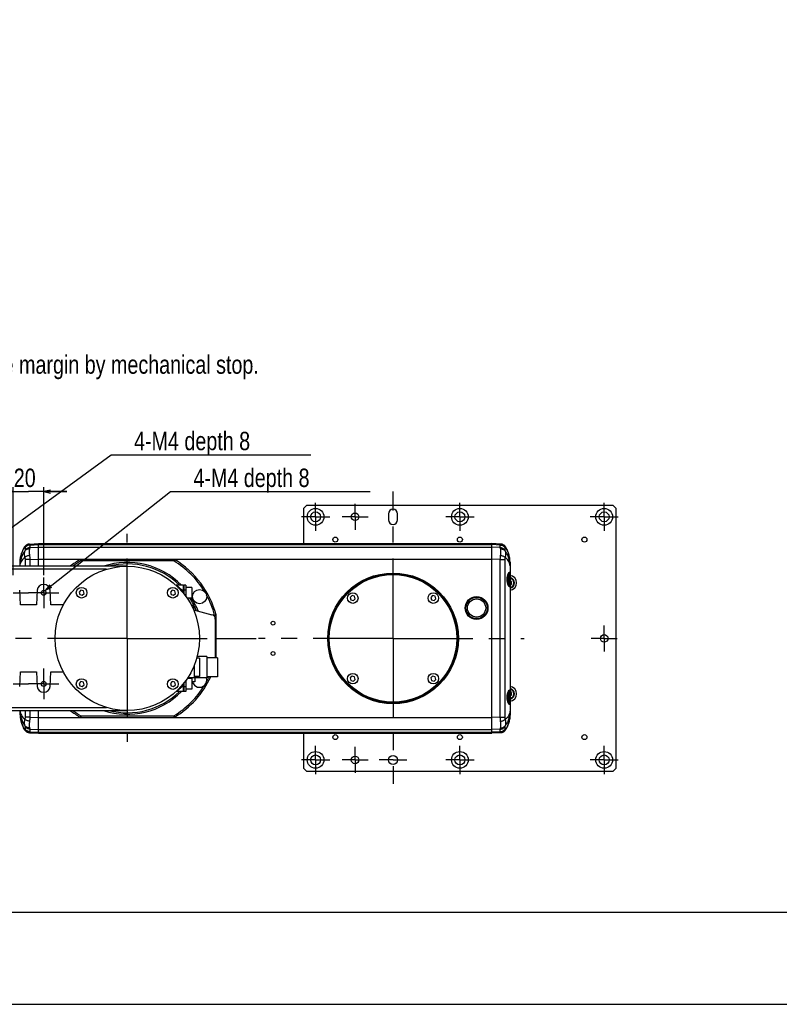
# Model space of a CAD drawing. Extents: x 0 to 2548, y 0 to 1800.
# Tile 8 of 29: x 834 to 1334, y 0 to 648. Entities that reach past the tile are written whole.
import ezdxf

# ---------------------------------------------------------------- set-up
doc = ezdxf.new("R2010")
doc.units = 0
doc.header["$LTSCALE"] = 140.166667
doc.linetypes.add('CENTER', pattern=[0.6, 0.375, -0.075, 0.075, -0.075])
for name, color, linetype in [('91_NOTE', 7, 'Continuous'), ('95_ALL_DIM', 7, 'Continuous'), ('DEFAULT_1', 7, 'CENTER')]:
    doc.layers.add(name, color=color, linetype=linetype)
doc.styles.get("Standard").update_dxf_attribs({"font": 'txt', "width": 0.8})
doc.dimstyles.new('DIMSTYLE_1', dxfattribs={"dimtxt": 12.121212, "dimasz": 4.545455, "dimexe": 0.18, "dimexo": 0.0625, "dimgap": 0.09, "dimtad": 1, "dimdec": 3, "dimdsep": 46, "dimtxsty": 'Standard', "dimblk": 'OPEN', "dimblk1": 'OPEN', "dimblk2": 'OPEN', "dimcen": 0.09, "dimadec": 0, "dimazin": 0, "dimtp": 0.2, "dimtm": 0.2, "dimtfac": 1, "dimtdec": 3, "dimtofl": 0, "dimtmove": 0, "dimatfit": 3, "dimldrblk": 'OPEN', "dimfxl": 0, "dimtolj": 1, "dimarcsym": 0})
doc.dimstyles.new('DIMSTYLE_15', dxfattribs={"dimtxt": 12.121212, "dimasz": 4.545455, "dimexe": 0.18, "dimexo": 0.0625, "dimgap": 0.09, "dimtad": 1, "dimdec": 3, "dimdsep": 46, "dimtxsty": 'Standard', "dimblk": 'OPEN', "dimblk1": 'OPEN', "dimblk2": 'OPEN', "dimcen": 0.09, "dimadec": 0, "dimazin": 0, "dimtp": 0.8, "dimtm": 0.8, "dimtfac": 1, "dimtdec": 3, "dimtofl": 0, "dimtmove": 0, "dimatfit": 3, "dimldrblk": 'OPEN', "dimfxl": 0, "dimtolj": 1, "dimarcsym": 0})

# ---------------------------------------------------------------- blocks, each defined once
blk = doc.blocks.new('_OPEN')
at = {"color": 0, "linetype": 'ByBlock'}
for p, q in [((0, 0), (-1, 0.23)), ((-1, -0.23), (0, 0)), ((-1, 0), (0, 0))]:
    blk.add_line(p, q, dxfattribs=at)
blk = doc.blocks.new('*D6')
at = {"layer": '95_ALL_DIM', "color": 2, "linetype": 'Continuous'}
for p, q in [((829.34, 337.46), (814.18, 337.46)), ((814.18, 337.46), (839.34, 337.46)), ((829.34, 282.4), (829.34, 340.49)), ((864.49, 337.46), (839.34, 337.46)), ((849.34, 282.4), (849.34, 340.49)), ((849.34, 337.46), (864.49, 337.46))]:
    blk.add_line(p, q, dxfattribs=at)
at = {"layer": '95_ALL_DIM', "color": 2, "linetype": 'Continuous', "xscale": 4.545455, "yscale": 4.545455, "zscale": 4.545455}
blk.add_blockref('_OPEN', (829.34, 337.46), dxfattribs=at)
at = {"layer": '95_ALL_DIM', "color": 2, "linetype": 'Continuous', "xscale": 4.545455, "yscale": 4.545455, "zscale": 4.545455, "rotation": 180}
blk.add_blockref('_OPEN', (849.34, 337.46), dxfattribs=at)
at = {"layer": '95_ALL_DIM', "color": 2, "linetype": 'Continuous', "width": 0.8}
blk.add_text('20', height=12.121, dxfattribs=at).set_placement((829.64, 340.49))
blk = doc.blocks.new('*D55')
at = {"layer": '95_ALL_DIM', "color": 2, "linetype": 'Continuous'}
for p, q in [((1015.73, 1060.52), (600.02, 1060.52)), ((603.05, 1060.52), (603.05, 824.02)), ((603.05, 587.52), (603.05, 824.02)), ((716.1, 587.52), (600.02, 587.52))]:
    blk.add_line(p, q, dxfattribs=at)
at = {"layer": '95_ALL_DIM', "color": 2, "linetype": 'Continuous', "xscale": 4.545455, "yscale": 4.545455, "zscale": 4.545455}
for p, rotation in [((603.05, 1060.52), 90), ((603.05, 587.52), 270)]:
    blk.add_blockref('_OPEN', p, dxfattribs=dict(at, rotation=rotation))
at = {"layer": '95_ALL_DIM', "color": 2, "linetype": 'Continuous', "width": 0.8}
blk.add_text('473', height=12.121, rotation=90, dxfattribs=at).set_placement((600.02, 820.79))

msp = doc.modelspace()

# ---------------------------------------------------------------- linework, layer by layer
at = {"color": 7, "linetype": 'Continuous'}
for p, q in [((1022.3358, 328.373), (1020.3358, 326.373)), ((1020.3358, 326.373), (1020.3358, 303.261)), ((1224.3358, 328.373), (1022.3358, 328.373)), ((1226.3358, 326.373), (1224.3358, 328.373)), ((1226.3358, 155.373), (1226.3358, 326.373)), ((1076.3358, 322.873), (1076.3358, 318.873)), ((1082.3358, 318.873), (1082.3358, 322.873)), ((836.7478, 301.098), (836.7283, 301.0673)), ((837.0865, 300.5116), (837.0865, 298.8519)), ((839.9273, 302.9471), (839.8932, 302.9452)), ((839.9267, 302.9471), (839.9271, 302.9471)), ((839.9327, 302.9474), (845.832, 303.2623)), ((840.227, 302.3002), (845.8358, 302.5996)), ((840.227, 302.3002), (840.227, 300.6404)), ((840.227, 300.6404), (845.8358, 300.8935)), ((845.8358, 288.373), (845.8358, 303.2624)), ((845.8358, 303.261), (1144.3358, 303.261)), ((845.8358, 302.5971), (1144.3358, 302.5971)), ((845.8358, 300.8949), (1144.3358, 300.8949)), ((1144.3358, 178.4835), (1144.3358, 303.2624)), ((1149.9446, 302.3002), (1144.3358, 302.5996)), ((1149.9446, 300.6404), (1144.3358, 300.8935)), ((1150.2279, 302.948), (1144.3397, 303.2623)), ((1149.9446, 300.6404), (1149.9446, 302.3002)), ((1150.2424, 302.9472), (1150.2436, 302.9471)), ((1150.2785, 302.9451), (1150.2444, 302.9471)), ((1153.0852, 298.8519), (1153.0852, 300.5116)), ((1153.4434, 301.0672), (1153.4238, 301.0979)), ((837.0865, 292.7398), (837.0865, 288.373)), ((840.227, 292.7398), (837.0865, 292.7398)), ((840.227, 292.7398), (845.8358, 292.9929)), ((840.227, 292.7398), (840.227, 288.373)), ((845.8358, 292.9835), (1144.3358, 292.9835)), ((873.6887, 291.873), (873.6887, 292.873)), ((934.983, 292.873), (873.6887, 292.873)), ((934.983, 291.873), (873.6887, 291.873)), ((934.983, 291.873), (934.983, 292.873)), ((1149.9446, 292.7398), (1144.3358, 292.9929)), ((1149.9446, 292.7398), (1153.0852, 292.7398)), ((1149.9446, 189.0062), (1149.9446, 292.7398)), ((1153.0852, 189.0062), (1153.0852, 292.7398)), ((904.3358, 288.373), (729.3358, 288.373)), ((890.6977, 286.373), (742.974, 286.373)), ((833.8358, 288.373), (833.8358, 291.1048)), ((1156.3358, 291.1031), (1156.3358, 190.6411)), ((1155.4358, 283.123), (1155.1434, 283.123)), ((1155.8358, 282.723), (1155.4358, 283.123)), ((1155.4358, 276.123), (1155.4358, 283.123)), ((1155.8358, 276.523), (1155.8358, 282.723)), ((1156.0358, 282.6699), (1156.0358, 276.576)), ((1157.3254, 278.233), (1156.3358, 278.8043)), ((834.0433, 262.873), (833.5345, 272.5823)), ((845.1372, 272.5823), (844.6283, 262.873)), ((849.54, 276.373), (849.1317, 276.373)), ((854.0433, 262.873), (853.5345, 272.5823)), ((873.8355, 272.598), (872.6108, 271.3733)), ((875.5085, 272.1497), (873.8355, 272.598)), ((933.9396, 272.598), (932.7148, 271.3733)), ((935.6126, 272.1497), (933.9396, 272.598)), ((941.3358, 275.873), (936.643, 275.873)), ((939.7403, 272.5396), (940.1129, 272.873)), ((940.1129, 272.873), (942.8358, 272.873)), ((941.3358, 271.4507), (941.3358, 275.873)), ((941.8358, 270.0269), (941.8358, 275.873)), ((942.8358, 275.873), (941.8358, 275.873)), ((942.8358, 275.873), (942.8358, 268.6937)), ((946.8358, 274.373), (942.8358, 274.373)), ((946.8358, 274.373), (946.8358, 267.373)), ((1155.4358, 276.123), (1155.1434, 276.123)), ((1155.8358, 276.523), (1155.4358, 276.123)), ((1156.3358, 275.9416), (1157.3254, 276.513)), ((1157.3254, 276.513), (1157.3254, 278.233)), ((872.6108, 271.3733), (873.0591, 269.7002)), ((873.0591, 269.7002), (874.7321, 269.252)), ((874.7321, 269.252), (875.9568, 270.4767)), ((875.9568, 270.4767), (875.5085, 272.1497)), ((932.7148, 271.3733), (933.1631, 269.7002)), ((933.1631, 269.7002), (934.8362, 269.252)), ((934.8362, 269.252), (936.0609, 270.4767)), ((936.0609, 270.4767), (935.6126, 272.1497)), ((941.3358, 271.4507), (941.8358, 271.4507)), ((946.8358, 267.373), (943.756, 267.373)), ((1052.3711, 269.0625), (1051.1463, 267.8377)), ((1051.1463, 267.8377), (1051.5946, 266.1647)), ((1051.5946, 266.1647), (1053.2676, 265.7164)), ((1054.0441, 268.6142), (1052.3711, 269.0625)), ((1053.2676, 265.7164), (1054.4924, 266.9412)), ((1054.4924, 266.9412), (1054.0441, 268.6142)), ((1105.4041, 269.0625), (1104.1793, 267.8377)), ((1104.1793, 267.8377), (1104.6276, 266.1647)), ((1104.6276, 266.1647), (1106.3006, 265.7164)), ((1107.0771, 268.6142), (1105.4041, 269.0625)), ((1106.3006, 265.7164), (1107.5254, 266.9412)), ((1107.5254, 266.9412), (1107.0771, 268.6142)), ((844.6283, 262.873), (834.0433, 262.873)), ((862.2377, 262.873), (854.0433, 262.873)), ((947.9358, 262.483), (946.6353, 262.483)), ((947.9358, 261.2434), (947.2461, 261.2434)), ((947.9358, 262.483), (947.9358, 259.7208)), ((947.9358, 259.7314), (960.1123, 256.4688)), ((961.8358, 255.2291), (961.8358, 256.17)), ((961.8358, 256.17), (962.8358, 256.17)), ((962.3358, 253.571), (962.3358, 228.1749)), ((962.8358, 228.123), (962.8358, 256.17)), ((962.8358, 240.873), (962.3358, 240.873)), ((951.8358, 227.873), (950.0219, 227.873)), ((956.8358, 228.873), (950.2945, 228.873)), ((951.8358, 227.873), (951.8358, 215.873)), ((956.8358, 228.873), (956.8358, 214.873)), ((963.8358, 228.123), (956.8358, 228.123)), ((963.8358, 228.123), (963.8358, 215.623)), ((948.3358, 222.978), (948.3358, 214.873)), ((833.5345, 209.1636), (834.0433, 218.873)), ((834.0433, 218.873), (844.6283, 218.873)), ((844.6283, 218.873), (845.1372, 209.1636)), ((853.5345, 209.1636), (854.0433, 218.873)), ((854.0433, 218.873), (862.2377, 218.873)), ((946.8358, 214.373), (943.756, 214.373)), ((948.3358, 214.873), (944.0879, 214.873)), ((946.8358, 214.373), (946.8358, 207.373)), ((951.8358, 215.873), (948.3358, 215.873)), ((948.8358, 215.873), (948.8358, 212.373)), ((956.8358, 214.873), (948.8358, 214.873)), ((963.8358, 215.623), (956.8358, 215.623)), ((1052.3711, 216.0295), (1051.1463, 214.8047)), ((1051.1463, 214.8047), (1051.5946, 213.1317)), ((1054.0441, 215.5812), (1052.3711, 216.0295)), ((1053.2676, 212.6834), (1054.4924, 213.9082)), ((1054.4924, 213.9082), (1054.0441, 215.5812)), ((1105.4041, 216.0295), (1104.1793, 214.8047)), ((1104.1793, 214.8047), (1104.6276, 213.1317)), ((1107.0771, 215.5812), (1105.4041, 216.0295)), ((1106.3006, 212.6834), (1107.5254, 213.9082)), ((1107.5254, 213.9082), (1107.0771, 215.5812)), ((873.8355, 212.494), (872.6108, 211.2692)), ((872.6108, 211.2692), (873.0591, 209.5962)), ((873.0591, 209.5962), (874.7321, 209.1479)), ((875.5085, 212.0457), (873.8355, 212.494)), ((874.7321, 209.1479), (875.9568, 210.3726)), ((875.9568, 210.3726), (875.5085, 212.0457)), ((933.9396, 212.494), (932.7148, 211.2692)), ((932.7148, 211.2692), (933.1631, 209.5962)), ((933.1631, 209.5962), (934.8362, 209.1479)), ((935.6126, 212.0457), (933.9396, 212.494)), ((934.8362, 209.1479), (936.0609, 210.3726)), ((936.0609, 210.3726), (935.6126, 212.0457)), ((939.7403, 209.2063), (940.1129, 208.873)), ((942.8358, 208.873), (940.1129, 208.873)), ((941.3358, 210.2952), (941.8358, 210.2952)), ((941.3358, 205.873), (941.3358, 210.2952)), ((941.8358, 205.873), (941.8358, 211.719)), ((942.8358, 213.0522), (942.8358, 205.873)), ((948.8358, 212.373), (946.8358, 212.373)), ((1051.5946, 213.1317), (1053.2676, 212.6834)), ((1104.6276, 213.1317), (1106.3006, 212.6834)), ((849.1317, 205.373), (849.54, 205.373)), ((941.3358, 205.873), (936.643, 205.873)), ((942.8358, 205.873), (941.8358, 205.873)), ((946.8358, 207.373), (942.8358, 207.373)), ((1155.4358, 205.623), (1155.1434, 205.623)), ((1155.8358, 205.223), (1155.4358, 205.623)), ((1155.4358, 198.623), (1155.4358, 205.623)), ((1155.8358, 199.023), (1155.8358, 205.223)), ((1156.0358, 205.1699), (1156.0358, 199.076)), ((1157.3254, 205.233), (1156.3358, 205.8043)), ((1156.3358, 202.9416), (1157.3254, 203.513)), ((1157.3254, 203.513), (1157.3254, 205.233)), ((742.974, 195.373), (890.6977, 195.373)), ((1155.4358, 198.623), (1155.1434, 198.623)), ((1155.8358, 199.023), (1155.4358, 198.623)), ((729.3358, 193.373), (904.3358, 193.373)), ((833.8358, 190.6468), (833.8358, 193.373)), ((833.8358, 190.6468), (833.8358, 190.6428)), ((837.0865, 193.373), (837.0865, 189.0062)), ((840.227, 189.0062), (837.0865, 189.0062)), ((840.227, 193.373), (840.227, 189.0062)), ((840.227, 189.0062), (845.8358, 188.753)), ((845.8358, 178.4835), (845.8358, 193.373)), ((845.8358, 188.7625), (1144.3358, 188.7625)), ((873.6887, 189.873), (873.6887, 188.873)), ((873.6887, 189.873), (934.983, 189.873)), ((873.6887, 188.873), (934.983, 188.873)), ((934.983, 189.873), (934.983, 188.873)), ((1149.9446, 189.0062), (1144.3358, 188.753)), ((1149.9446, 189.0062), (1153.0852, 189.0062)), ((837.0865, 182.8941), (837.0865, 181.2343)), ((1153.0852, 181.2343), (1153.0852, 182.8941)), ((836.7283, 180.6787), (836.7478, 180.648)), ((839.8932, 178.8008), (839.9272, 178.7989)), ((839.9293, 178.7987), (839.9281, 178.7988)), ((839.9438, 178.7979), (845.832, 178.4836)), ((840.227, 181.1055), (840.227, 179.4457)), ((840.227, 181.1055), (845.8358, 180.8524)), ((840.227, 179.4457), (845.8358, 179.1463)), ((845.8358, 180.851), (1144.3358, 180.851)), ((845.8358, 179.1488), (1144.3358, 179.1488)), ((845.8358, 178.485), (1144.3358, 178.485)), ((1020.3358, 178.485), (1020.3358, 155.373)), ((1149.9446, 181.1055), (1144.3358, 180.8524)), ((1149.9446, 179.4457), (1144.3358, 179.1463)), ((1150.239, 178.7985), (1144.3397, 178.4836)), ((1149.9446, 179.4457), (1149.9446, 181.1055)), ((1150.2444, 178.7988), (1150.2785, 178.8008)), ((1150.245, 178.7988), (1150.2446, 178.7988)), ((1153.4238, 180.6479), (1153.4434, 180.6786)), ((1020.3358, 155.373), (1022.3358, 153.373)), ((1022.3358, 153.373), (1224.3358, 153.373)), ((1224.3358, 153.373), (1226.3358, 155.373)), ((90.9091, 60.6061), (2512.1212, 60.6061)), ((0, 0), (2548.4848, 0))]:
    msp.add_line(p, q, dxfattribs=at)
for points in [[(836.7284, 301.0673), (836.3666, 300.4682), (835.9258, 299.6629), (835.5259, 298.8403), (835.1673, 298.0019), (834.8504, 297.1491), (834.5755, 296.2827), (834.343, 295.404), (834.1536, 294.515), (834.0081, 293.6183), (833.9067, 292.715), (833.8496, 291.8049), (833.8358, 291.1048)], [(839.8932, 302.9452), (839.6073, 302.9172), (839.3226, 302.8688), (839.0402, 302.7995), (838.762, 302.7095), (838.4907, 302.5995), (838.2279, 302.4699), (837.9747, 302.3212), (837.7334, 302.1548), (837.5051, 301.9715), (837.2909, 301.7724), (837.0928, 301.5594), (836.9116, 301.3343), (836.7478, 301.098)], [(1153.4238, 301.0979), (1153.2601, 301.3342), (1153.0789, 301.5594), (1152.8808, 301.7723), (1152.6666, 301.9715), (1152.4382, 302.1548), (1152.1969, 302.3212), (1151.9438, 302.4698), (1151.6809, 302.5994), (1151.4097, 302.7095), (1151.1315, 302.7995), (1150.8491, 302.8687), (1150.5644, 302.9172), (1150.2785, 302.9451)], [(1156.3358, 291.1031), (1156.3224, 291.7983), (1156.2659, 292.7044), (1156.1653, 293.6059), (1156.0202, 294.5036), (1155.8306, 295.3958), (1155.5975, 296.2781), (1155.3216, 297.1481), (1155.0033, 298.0046), (1154.6436, 298.845), (1154.2434, 299.6676), (1153.8033, 300.4714), (1153.4433, 301.0673)], [(1155.7516, 275.1181), (1155.7499, 275.1191), (1155.7229, 275.1385), (1155.6733, 275.1853), (1155.6108, 275.2579), (1155.5382, 275.3568), (1155.4563, 275.485), (1155.3687, 275.6394), (1155.2771, 275.8201), (1155.1824, 276.0279), (1155.0873, 276.2599), (1154.9934, 276.5156), (1154.9024, 276.7942), (1154.8169, 277.091), (1154.7386, 277.4036), (1154.6688, 277.7306), (1154.6094, 278.0669), (1154.5613, 278.408), (1154.525, 278.7531), (1154.5006, 279.1024), (1154.4884, 279.4528), (1154.4886, 279.8024), (1154.5011, 280.1529), (1154.5258, 280.5027), (1154.5626, 280.8483), (1154.6111, 281.1899), (1154.671, 281.5266), (1154.7413, 281.8539), (1154.82, 282.1664), (1154.9058, 282.4627), (1154.997, 282.7404), (1155.0907, 282.9948), (1155.1854, 283.2251), (1155.2795, 283.431), (1155.3704, 283.6097), (1155.457, 283.7622), (1155.538, 283.8887), (1155.6097, 283.9866), (1155.6339, 284.0164)], [(1155.6339, 284.0164), (1155.6718, 284.059), (1155.7214, 284.1062), (1155.749, 284.1263), (1155.7488, 284.1271), (1155.7224, 284.123), (1155.7177, 284.1229)], [(1155.7516, 197.6181), (1155.7499, 197.6191), (1155.7229, 197.6385), (1155.6733, 197.6853), (1155.6108, 197.7579), (1155.5382, 197.8568), (1155.4563, 197.985), (1155.3687, 198.1394), (1155.2771, 198.3201), (1155.1824, 198.5279), (1155.0873, 198.7599), (1154.9934, 199.0156), (1154.9024, 199.2942), (1154.8169, 199.591), (1154.7386, 199.9036), (1154.6688, 200.2306), (1154.6094, 200.5669), (1154.5613, 200.908), (1154.525, 201.2531), (1154.5006, 201.6024), (1154.4884, 201.9528), (1154.4886, 202.3024), (1154.5011, 202.6529), (1154.5258, 203.0027), (1154.5626, 203.3483), (1154.6111, 203.6899), (1154.671, 204.0266), (1154.7413, 204.3539), (1154.82, 204.6664), (1154.9058, 204.9627), (1154.997, 205.2404), (1155.0907, 205.4948), (1155.1854, 205.7251), (1155.2795, 205.931), (1155.3704, 206.1097), (1155.457, 206.2622), (1155.538, 206.3887), (1155.6097, 206.4866), (1155.6339, 206.5164)], [(1155.6339, 206.5164), (1155.6718, 206.559), (1155.7214, 206.6062), (1155.749, 206.6263), (1155.7488, 206.6271), (1155.7224, 206.623), (1155.7177, 206.6229)], [(833.8358, 190.6428), (833.8493, 189.9476), (833.9058, 189.0416), (834.0064, 188.14), (834.1515, 187.2423), (834.3411, 186.3501), (834.5742, 185.4678), (834.8501, 184.5978), (835.1684, 183.7413), (835.528, 182.9009), (835.9282, 182.0783), (836.3684, 181.2745), (836.7284, 180.6786)], [(1153.4433, 180.6786), (1153.8051, 181.2777), (1154.2459, 182.083), (1154.6458, 182.9056), (1155.0044, 183.744), (1155.3213, 184.5968), (1155.5961, 185.4632), (1155.8286, 186.3419), (1156.018, 187.231), (1156.1636, 188.1276), (1156.265, 189.0309), (1156.3221, 189.941), (1156.3358, 190.6411)], [(836.7478, 180.648), (836.9116, 180.4117), (837.0928, 180.1866), (837.2909, 179.9736), (837.5051, 179.7745), (837.7334, 179.5911), (837.9747, 179.4247), (838.2279, 179.2761), (838.4907, 179.1465), (838.762, 179.0364), (839.0402, 178.9465), (839.3226, 178.8772), (839.6073, 178.8287), (839.8932, 178.8008)], [(1150.2785, 178.8008), (1150.5644, 178.8287), (1150.8491, 178.8771), (1151.1315, 178.9464), (1151.4097, 179.0364), (1151.681, 179.1464), (1151.9438, 179.2761), (1152.1969, 179.4247), (1152.4382, 179.5911), (1152.6666, 179.7744), (1152.8808, 179.9735), (1153.0789, 180.1865), (1153.2601, 180.4116), (1153.4238, 180.6479)]]:
    msp.add_lwpolyline(points, dxfattribs=at)
for centre, radius in [((1028.3358, 320.873), 5.5), ((1028.3358, 320.873), 3.25), ((1123.3358, 320.873), 5.5), ((1123.3358, 320.873), 3.25), ((1218.3358, 320.873), 5.5), ((1218.3358, 320.873), 3.25), ((1054.3358, 320.873), 2.5), ((1041.3358, 305.873), 1.65), ((1123.3358, 305.873), 1.65), ((1205.3358, 305.873), 1.65), ((904.3358, 240.873), 47.5), ((1079.3358, 240.873), 43), ((1079.3358, 240.873), 42.5), ((1079.3358, 240.873), 42), ((849.3358, 270.873), 1.65), ((874.2838, 270.925), 3.5), ((934.3879, 270.925), 3.5), ((951.9672, 268.373), 4.7), ((1052.8193, 267.3895), 3.5), ((1105.8523, 267.3895), 3.5), ((1134.3358, 260.873), 7.5), ((1134.3358, 260.873), 7), ((1134.3358, 260.873), 6), ((1000.3358, 250.873), 1.25), ((1218.3358, 240.873), 2.5), ((1000.3358, 230.873), 1.25), ((874.2838, 210.8209), 3.5), ((934.3879, 210.8209), 3.5), ((1052.8193, 214.3565), 3.5), ((1105.8523, 214.3565), 3.5), ((849.3358, 210.873), 1.65), ((1041.3358, 175.873), 1.65), ((1123.3358, 175.873), 1.65), ((1205.3358, 175.873), 1.65), ((1028.3358, 160.873), 5.5), ((1028.3358, 160.873), 3.25), ((1054.3358, 160.873), 2.5), ((1079.3358, 160.873), 3), ((1123.3358, 160.873), 5.5), ((1123.3358, 160.873), 3.25), ((1218.3358, 160.873), 5.5), ((1218.3358, 160.873), 3.25)]:
    msp.add_circle(centre, radius, dxfattribs=at)
for centre, radius, start, end in [((1079.3358, 322.873), 3, 0, 180), ((1079.3358, 318.873), 3, 180, 0), ((904.3358, 240.873), 60.5, 121.0027191, 128.2671329), ((904.3358, 240.873), 59.5, 121.0027191, 127.028914), ((873.6887, 291.873), 1, 90, 121.0027191), ((934.983, 291.873), 1, 58.9972809, 90), ((904.3358, 240.873), 59.5, 31.3582498, 58.9972809), ((904.3358, 240.873), 60.5, 14.8976657, 58.9972809), ((904.3358, 240.873), 50, 44.4278886, 108.1939459), ((904.3358, 240.873), 49.0102, 45.5735695, 104.257015), ((1155.8358, 277.373), 4.875, 275.8869271, 84.1130729), ((1155.8358, 277.373), 3.1, 279.2840397, 80.7159603), ((1155.8358, 277.373), 3.5, 278.2167264, 81.7832735), ((849.1317, 272.373), 4, 90, 177), ((849.54, 272.373), 4, 3, 90), ((936.643, 276.373), 0.5, 227.69592, 269.9999893), ((904.3358, 240.873), 48, 39.5712168, 41.8103148), ((941.3358, 275.373), 0.5, 1.6666656, 90), ((904.3358, 240.873), 49.0102, 22.008233, 32.732184), ((904.3358, 240.873), 50, 21.1582251, 32.005735), ((904.3358, 240.873), 59.5, 14.8976657, 28.6410656), ((959.3358, 253.571), 3, 0, 75), ((961.8358, 256.17), 1, 0, 14.8976657), ((959.3358, 228.1749), 3, 359.0071628, 0), ((904.3358, 240.873), 60.5, 301.0027191, 335.3319304), ((951.9672, 213.373), 4.7, 192.2872457, 18.6139429), ((904.3358, 240.873), 59.5, 331.3589344, 334.889191), ((849.1317, 209.373), 4, 183, 270), ((849.54, 209.373), 4, 270, 357), ((904.3358, 240.873), 59.5, 301.0027191, 328.6417502), ((904.3358, 240.873), 48, 318.1896847, 320.4287832), ((1155.8358, 204.373), 4.875, 275.8869269, 84.113073), ((1155.8358, 204.373), 3.1, 279.2840395, 80.7159605), ((1155.8358, 204.373), 3.5, 278.2167263, 81.7832737), ((904.3358, 240.873), 50, 251.8060541, 315.5721114), ((904.3358, 240.873), 49.0102, 255.7429845, 314.4264305), ((936.643, 205.373), 0.5, 90.0000107, 132.3040659), ((941.3358, 206.373), 0.5, 270, 0), ((904.3358, 240.873), 60.5, 231.7331925, 238.9972809), ((904.3358, 240.873), 59.5, 232.971086, 238.9972809), ((873.6887, 189.873), 1, 238.9972809, 270), ((934.983, 189.873), 1, 270, 301.0027191)]:
    msp.add_arc(centre, radius, start, end, dxfattribs=at)
for points, start_tangent, end_tangent in [([(833.8358, 291.1048), (834.0329, 293.7036), (834.6214, 296.2594), (835.5845, 298.703), (836.8882, 300.9723)], (0.00064565, 0.99999979), (0.55881049, 0.82929538)), ([(834.0135, 291.0762), (834.0339, 291.2109), (834.624, 293.7214), (835.5854, 296.1127), (836.8791, 298.325)], (0.14536954, 0.98937743), (0.56547636, 0.82476451)), ([(836.8792, 298.3251), (836.5992, 297.467), (836.5064, 296.4641), (836.5997, 295.3415), (836.8789, 294.1278)], (-0.43347989, -0.90116324), (0.28578317, -0.95829431)), ([(836.731, 301.0656), (836.7449, 301.0795), (836.8883, 300.9723)], (0.42966473, 0.90298849), (0.66460318, -0.7471965)), ([(840.011, 299.7183), (839.0677, 299.6635), (838.1972, 299.4002), (837.4525, 298.9445), (836.8786, 298.3238)], (-0.99856005, 0.0536453), (-0.56701369, -0.82370837)), ([(837.0865, 298.8519), (837.0772, 298.7938), (837.0502, 298.7099), (837.007, 298.6024), (836.9493, 298.4731), (836.8791, 298.325)], (-0.00011175, -0.99999999), (-0.43528652, -0.90029198)), ([(840.0654, 302.8598), (839.123, 302.6918), (838.247, 302.3045), (837.4875, 301.7202), (836.8881, 300.9723)], (-0.99841173, -0.05633836), (-0.52767664, -0.84944533)), ([(836.8882, 300.9723), (837.0357, 300.8199), (837.0865, 300.5116)], (0.93112793, -0.36469273), (0.00014289, -0.99999999)), ([(840.227, 302.3002), (839.3024, 302.1433), (838.4402, 301.7778), (837.6878, 301.2238), (837.0865, 300.5116)], (-0.99865963, -0.05175849), (-0.5507552, -0.83466683)), ([(840.227, 300.6404), (839.3024, 300.4835), (838.4402, 300.118), (837.6878, 299.564), (837.0865, 298.8519)], (-0.99865963, -0.05175852), (-0.55075521, -0.83466682)), ([(840.011, 299.7183), (839.8776, 298.9185), (839.8332, 297.9344), (839.8778, 296.7928), (840.011, 295.5233)], (-0.24676504, -0.96907534), (0.13279844, -0.99114306)), ([(839.9271, 302.947), (840.0654, 302.8598)], (0.99979752, 0.02012256), (0.727275, -0.68634618)), ([(840.227, 300.6404), (840.2068, 300.5296), (840.1739, 300.3788), (840.1295, 300.1913), (840.0748, 299.9702), (840.011, 299.7183)], (-0.14874867, -0.98887503), (-0.24688218, -0.9690455)), ([(840.0654, 302.8598), (840.1847, 302.6471), (840.227, 302.3002)], (0.72694175, -0.68669913), (0.0048587, -0.9999882)), ([(1149.9446, 302.3002), (1149.987, 302.6471), (1150.1063, 302.8598)], (0.00486582, 0.99998816), (0.72695381, 0.68668636)), ([(1149.9446, 302.3002), (1150.8693, 302.1433), (1151.7315, 301.7778), (1152.4839, 301.2238), (1153.0852, 300.5116)], (0.99865963, -0.05175849), (0.5507552, -0.83466683)), ([(1150.1607, 299.7183), (1150.0513, 300.1547), (1149.9801, 300.4581), (1149.9446, 300.6404)], (-0.24643606, 0.96915905), (-0.15079092, 0.98856568)), ([(1149.9446, 300.6404), (1150.8693, 300.4835), (1151.7315, 300.118), (1152.4839, 299.564), (1153.0852, 298.8519)], (0.99865963, -0.05175849), (0.5507552, -0.83466683)), ([(1150.1063, 302.8598), (1150.244, 302.9354)], (0.72737241, 0.68624294), (0.99085586, 0.13492465)), ([(1150.1063, 302.8598), (1151.0486, 302.6918), (1151.9247, 302.3045), (1152.6841, 301.7202), (1153.2834, 300.9723)], (0.99841012, -0.05636701), (0.52767659, -0.84944536)), ([(1150.1607, 299.7183), (1151.1041, 299.6635), (1151.9746, 299.4002), (1152.7193, 298.9445), (1153.2932, 298.3238)], (0.99855957, 0.05365432), (0.56699729, -0.82371966)), ([(1150.1607, 295.5233), (1150.2941, 296.7959), (1150.3384, 297.9377), (1150.2939, 298.9208), (1150.1607, 299.7183)], (0.13282623, 0.99113934), (-0.24677228, 0.9690735)), ([(1153.0852, 300.5116), (1153.136, 300.8198), (1153.2833, 300.972)], (0.00014838, 0.99999999), (0.93113368, 0.36467803)), ([(1153.2929, 298.3245), (1153.1739, 298.581), (1153.106, 298.7545), (1153.0852, 298.8519)], (-0.43529582, 0.90028748), (-0.00129735, 0.99999916)), ([(1153.2832, 300.9721), (1153.4414, 301.07), (1153.4438, 301.0692)], (0.66480126, 0.74702027), (0.92571337, -0.37822581)), ([(1156.3358, 291.1031), (1156.1387, 293.704), (1155.5501, 296.2603), (1154.5867, 298.7042), (1153.2833, 300.972)], (-0.00054907, 0.99999985), (-0.55883979, 0.82927564)), ([(1153.2925, 294.127), (1153.5725, 295.3449), (1153.6653, 296.4677), (1153.572, 297.4696), (1153.2927, 298.3246)], (0.28555947, 0.95836099), (-0.43368405, 0.90106501)), ([(1156.1582, 291.0762), (1156.1378, 291.2108), (1155.5477, 293.7213), (1154.5863, 296.1126), (1153.2929, 298.3245)], (-0.14537082, 0.98937724), (-0.56544212, 0.82478798)), ([(833.8358, 288.6497), (834.0339, 290.1005), (834.624, 291.5222), (835.5854, 292.8767), (836.8788, 294.1277)], (0.0005012, 0.99999987), (0.77086559, 0.63699784)), ([(840.011, 295.5234), (839.0676, 295.2562), (838.1971, 294.9207), (837.4524, 294.5372), (836.8785, 294.1289)], (-0.97318641, -0.23001785), (-0.75562964, -0.65499912)), ([(836.8788, 294.1277), (836.9978, 293.6512), (837.0657, 293.1829), (837.0865, 292.7398)], (0.29143578, -0.9565904), (0.00019277, -0.99999998)), ([(840.011, 295.5233), (840.1204, 294.5641), (840.1916, 293.6266), (840.227, 292.7398)], (0.13261729, -0.99116732), (0.02282251, -0.99973953)), ([(873.6887, 291.873), (873.6411, 291.952), (873.594, 292.0305), (873.5477, 292.1075), (873.5026, 292.1826), (873.459, 292.255), (873.4175, 292.3242), (873.3782, 292.3895), (873.3416, 292.4504), (873.308, 292.5064), (873.2776, 292.557), (873.2507, 292.6017), (873.2276, 292.6403), (873.2084, 292.6722), (873.1933, 292.6974), (873.1823, 292.7155), (873.1758, 292.7264), (873.1736, 292.7301)], (-0.51507875, 0.85714286), (-0.51067296, 0.85977505)), ([(935.4981, 292.7301), (935.4959, 292.7264), (935.4893, 292.7155), (935.4784, 292.6974), (935.4633, 292.6722), (935.4441, 292.6403), (935.4209, 292.6017), (935.3941, 292.557), (935.3637, 292.5064), (935.33, 292.4504), (935.2935, 292.3895), (935.2542, 292.3242), (935.2126, 292.255), (935.1691, 292.1826), (935.124, 292.1075), (935.0777, 292.0305), (935.0306, 291.952), (934.983, 291.873)], (-0.51067296, -0.85977505), (-0.51507875, -0.85714286)), ([(1149.9446, 292.7398), (1149.9649, 293.3325), (1149.9978, 293.9094), (1150.0422, 294.4678), (1150.0969, 295.0061), (1150.1607, 295.5233)], (0.02248513, 0.99974718), (0.13287449, 0.99113287)), ([(1150.1607, 295.5233), (1151.104, 295.2562), (1151.9745, 294.9207), (1152.7192, 294.5372), (1153.2931, 294.129)], (0.97318885, -0.23000751), (0.75563122, -0.65499729)), ([(1153.0852, 292.7398), (1153.0945, 293.0361), (1153.1215, 293.3243), (1153.1646, 293.603), (1153.2224, 293.8714), (1153.2926, 294.1269)], (0.00001658, 1), (0.29141429, 0.95659694)), ([(1156.3358, 288.6497), (1156.1378, 290.1005), (1155.5477, 291.5223), (1154.5863, 292.8767), (1153.2926, 294.1269)], (-0.0005012, 0.99999987), (-0.77086056, 0.63700393)), ([(833.8358, 288.6497), (834.0135, 291.0762)], (0.00028492, 0.99999996), (0.14536954, 0.98937743)), ([(1156.3358, 288.6497), (1156.1582, 291.0762)], (-0.00028492, 0.99999996), (-0.14537082, 0.98937724)), ([(1155.4746, 275.35), (1155.1567, 275.9857), (1154.8594, 276.8196), (1154.6283, 277.7812), (1154.4943, 278.7766), (1154.4595, 279.7425), (1154.5123, 280.6624), (1154.6436, 281.545), (1154.8612, 282.4322), (1155.1558, 283.2582), (1155.3694, 283.7079)], (-0.50832256, 0.86116675), (0.46881609, 0.8832958)), ([(1155.3694, 283.7079), (1155.4744, 283.8958), (1155.6762, 284.1889)], (0.46881609, 0.8832958), (0.64335688, 0.76556641)), ([(1155.6762, 284.1889), (1155.771, 284.2913), (1156.0117, 284.423)], (0.64335688, 0.76556641), (0.99999907, 0.00136245)), ([(1155.7397, 284.1209), (1155.8492, 284.0557), (1155.8845, 284.0085)], (0.98422911, -0.17689843), (0.5162577, -0.8564333)), ([(1155.8845, 284.0085), (1155.9369, 283.8787), (1155.9934, 283.6031), (1156.0255, 283.2126), (1156.0358, 282.6699)], (0.5162577, -0.8564333), (0.00001502, -1)), ([(1156.0117, 284.423), (1156.1461, 284.3515), (1156.2353, 284.1626), (1156.2928, 283.8681), (1156.3254, 283.4507), (1156.3358, 282.873)], (0.9999998, -0.00063205), (0.00001585, -1)), ([(1156.3358, 282.873), (1156.2956, 282.7715), (1156.1858, 282.6971), (1156.0358, 282.6699)], (-0.00000001, -1), (-1, 0.00000004)), ([(936.643, 275.873), (936.6459, 275.8707), (936.6548, 275.8637), (936.6698, 275.852), (936.6913, 275.8352), (936.7194, 275.8132), (936.7544, 275.7858), (936.7966, 275.7526), (936.8465, 275.7133), (936.9047, 275.6673), (936.9716, 275.6142), (937.0474, 275.5539), (937.1324, 275.4858), (937.227, 275.4097), (937.3315, 275.3252), (937.4463, 275.2317), (937.5715, 275.1292), (937.7071, 275.0172), (937.853, 274.8957), (938.0088, 274.7649), (938.174, 274.6248), (938.348, 274.4758), (938.5297, 274.3185), (938.7181, 274.1537), (938.9119, 273.9821), (939.11, 273.8048), (939.3107, 273.6229), (939.5125, 273.4377), (939.7141, 273.2504), (939.9146, 273.0619), (940.1129, 272.873)], (0.78850827, -0.61502416), (0.72199562, -0.69189763)), ([(1156.0117, 274.823), (1155.7708, 274.9548), (1155.4746, 275.35)], (-0.99999929, 0.00119374), (-0.50832256, 0.86116675)), ([(1155.7504, 275.1272), (1155.7402, 275.1251)], (-0.97072322, -0.24020081), (-0.98491769, -0.17302355)), ([(1156.0358, 276.576), (1156.0289, 276.1163), (1156.0073, 275.7658), (1155.9698, 275.4991), (1155.9134, 275.3018), (1155.8322, 275.172), (1155.7504, 275.1272)], (-0.00000212, -1), (-0.97072322, -0.24020081)), ([(1156.3358, 276.3729), (1156.3288, 275.8833), (1156.3069, 275.5091), (1156.2689, 275.2242), (1156.2115, 275.0136), (1156.1289, 274.8751), (1156.0117, 274.823)], (-0.00000323, -1), (-0.9999999, -0.00044355)), ([(1156.3358, 276.3729), (1156.2956, 276.4745), (1156.1858, 276.5488), (1156.0358, 276.576)], (-0.00000001, 1), (-1, 0.00000251)), ([(941.7295, 270.164), (941.7281, 270.1686), (941.7262, 270.1746), (941.7235, 270.1835), (941.7198, 270.1957), (941.7149, 270.2119), (941.7086, 270.2326), (941.7007, 270.2587), (941.6911, 270.2904), (941.6796, 270.3282), (941.6662, 270.3722), (941.6507, 270.4229), (941.6331, 270.4809), (941.613, 270.5466), (941.5905, 270.6204), (941.5655, 270.7022), (941.5381, 270.7919), (941.5083, 270.8893), (941.4764, 270.9934), (941.4429, 271.1027), (941.408, 271.2161), (941.3723, 271.3325), (941.3358, 271.4507)], (-0.29055355, 0.95685873), (-0.29436954, 0.95569167)), ([(961.8358, 256.17), (961.925, 256.1937), (962.0134, 256.2173), (962.1003, 256.2404), (962.1849, 256.2629), (962.2666, 256.2846), (962.3446, 256.3054), (962.4182, 256.325), (962.4869, 256.3432), (962.55, 256.36), (962.607, 256.3752), (962.6575, 256.3886), (962.7009, 256.4002), (962.737, 256.4097), (962.7654, 256.4172), (962.7859, 256.4224), (962.7981, 256.4259), (962.8022, 256.4271)], (0.96638655, 0.25709342), (0.96295607, 0.26965832)), ([(940.1129, 208.873), (939.9146, 208.6841), (939.7141, 208.4955), (939.5125, 208.3082), (939.3107, 208.1231), (939.11, 207.9411), (938.9119, 207.7638), (938.7181, 207.5922), (938.5297, 207.4274), (938.348, 207.2701), (938.174, 207.1211), (938.0087, 206.981), (937.8529, 206.8502), (937.7071, 206.7287), (937.5715, 206.6167), (937.4463, 206.5141), (937.3315, 206.4207), (937.2269, 206.3361), (937.1323, 206.2601), (937.0473, 206.192), (936.9715, 206.1317), (936.9046, 206.0786), (936.8465, 206.0326), (936.7966, 205.9933), (936.7544, 205.9601), (936.7194, 205.9327), (936.6913, 205.9107), (936.6698, 205.8939), (936.6548, 205.8822), (936.6459, 205.8752), (936.643, 205.873)], (-0.72199555, -0.6918977), (-0.78850422, -0.61502935)), ([(941.3358, 210.2952), (941.3723, 210.4135), (941.408, 210.5298), (941.4429, 210.6432), (941.4764, 210.7525), (941.5083, 210.8566), (941.5381, 210.954), (941.5655, 211.0437), (941.5905, 211.1255), (941.613, 211.1993), (941.6331, 211.265), (941.6507, 211.323), (941.6662, 211.3737), (941.6796, 211.4177), (941.6911, 211.4555), (941.7007, 211.4873), (941.7086, 211.5133), (941.7149, 211.534), (941.7198, 211.5502), (941.7235, 211.5624), (941.7262, 211.5713), (941.7281, 211.5773), (941.7295, 211.5819)], (0.29436955, 0.95569167), (0.29055354, 0.95685874)), ([(1155.4746, 197.85), (1155.1567, 198.4857), (1154.8594, 199.3196), (1154.6283, 200.2812), (1154.4943, 201.2766), (1154.4595, 202.2425), (1154.5123, 203.1624), (1154.6436, 204.045), (1154.8612, 204.9322), (1155.1558, 205.7582), (1155.3694, 206.2079)], (-0.50832256, 0.86116675), (0.46881609, 0.8832958)), ([(1155.3694, 206.2079), (1155.4744, 206.3958), (1155.6762, 206.6889)], (0.46881609, 0.8832958), (0.64335688, 0.76556641)), ([(1155.6762, 206.6889), (1155.771, 206.7913), (1156.0117, 206.923)], (0.64335688, 0.76556641), (0.99999907, 0.00136245)), ([(1155.7397, 206.6209), (1155.8492, 206.5557), (1155.8845, 206.5085)], (0.98422911, -0.17689843), (0.5162577, -0.8564333)), ([(1155.8845, 206.5085), (1155.9369, 206.3787), (1155.9934, 206.1031), (1156.0255, 205.7126), (1156.0358, 205.1699)], (0.5162577, -0.8564333), (0.00001502, -1)), ([(1156.0117, 206.923), (1156.1461, 206.8515), (1156.2353, 206.6626), (1156.2928, 206.3681), (1156.3254, 205.9507), (1156.3358, 205.373)], (0.9999998, -0.00063205), (0.00001585, -1)), ([(1156.3358, 205.373), (1156.2956, 205.2715), (1156.1858, 205.1971), (1156.0358, 205.1699)], (-0.00000001, -1), (-1, 0.00000004)), ([(1156.0117, 197.323), (1155.7708, 197.4548), (1155.4746, 197.85)], (-0.99999929, 0.00119374), (-0.50832256, 0.86116675)), ([(1155.7504, 197.6272), (1155.7402, 197.6251)], (-0.97072322, -0.24020081), (-0.98491769, -0.17302355)), ([(1156.0358, 199.076), (1156.0289, 198.6163), (1156.0073, 198.2658), (1155.9698, 197.9991), (1155.9134, 197.8018), (1155.8322, 197.672), (1155.7504, 197.6272)], (-0.00000212, -1), (-0.97072322, -0.24020081)), ([(1156.3358, 198.8729), (1156.3288, 198.3833), (1156.3069, 198.0091), (1156.2689, 197.7242), (1156.2115, 197.5136), (1156.1289, 197.3751), (1156.0117, 197.323)], (-0.00000323, -1), (-0.9999999, -0.00044355)), ([(1156.3358, 198.8729), (1156.2956, 198.9745), (1156.1858, 199.0488), (1156.0358, 199.076)], (-0.00000001, 1), (-1, 0.00000251)), ([(833.8358, 193.0962), (834.0339, 191.6454), (834.624, 190.2236), (835.5854, 188.8692), (836.8791, 187.619)], (0.0005012, -0.99999987), (0.77086056, -0.63700393)), ([(833.8358, 193.0962), (834.0135, 190.6697)], (0.00028492, -0.99999996), (0.14537082, -0.98937724)), ([(833.8358, 190.6428), (834.033, 188.0419), (834.6216, 185.4857), (835.585, 183.0417), (836.8884, 180.7739)], (0.00054907, -0.99999985), (0.55883979, -0.82927564)), ([(834.0135, 190.6697), (834.0339, 190.5351), (834.624, 188.0246), (835.5854, 185.6333), (836.8788, 183.4214)], (0.14537082, -0.98937724), (0.56544212, -0.82478798)), ([(837.0865, 189.0062), (837.0772, 188.7098), (837.0502, 188.4216), (837.007, 188.1429), (836.9493, 187.8745), (836.8791, 187.619)], (-0.00001658, -1), (-0.29141429, -0.95659694)), ([(840.227, 189.0062), (840.2068, 188.4134), (840.1739, 187.8365), (840.1295, 187.2781), (840.0748, 186.7398), (840.011, 186.2226)], (-0.02248513, -0.99974718), (-0.13287449, -0.99113287)), ([(873.1736, 189.0158), (873.1758, 189.0195), (873.1823, 189.0304), (873.1933, 189.0485), (873.2084, 189.0737), (873.2276, 189.1057), (873.2507, 189.1442), (873.2776, 189.1889), (873.308, 189.2395), (873.3416, 189.2955), (873.3782, 189.3564), (873.4175, 189.4217), (873.459, 189.4909), (873.5026, 189.5633), (873.5477, 189.6384), (873.594, 189.7155), (873.6411, 189.7939), (873.6887, 189.873)], (0.51067296, 0.85977505), (0.51507875, 0.85714286)), ([(934.983, 189.873), (935.0306, 189.7939), (935.0777, 189.7155), (935.124, 189.6384), (935.1691, 189.5633), (935.2126, 189.4909), (935.2542, 189.4217), (935.2935, 189.3564), (935.33, 189.2955), (935.3637, 189.2395), (935.3941, 189.1889), (935.4209, 189.1442), (935.4441, 189.1057), (935.4633, 189.0737), (935.4784, 189.0485), (935.4893, 189.0304), (935.4959, 189.0195), (935.4981, 189.0158)], (0.51507875, -0.85714286), (0.51067296, -0.85977505)), ([(1150.1607, 186.2226), (1150.0513, 187.1818), (1149.9801, 188.1193), (1149.9446, 189.0062)], (-0.13261729, 0.99116732), (-0.02282251, 0.99973953)), ([(1153.2929, 187.6182), (1153.1739, 188.0947), (1153.106, 188.563), (1153.0852, 189.0062)], (-0.29143578, 0.9565904), (-0.00019277, 0.99999998)), ([(1156.3358, 190.6411), (1156.1388, 188.0423), (1155.5503, 185.4865), (1154.5872, 183.0429), (1153.2835, 180.7736)], (-0.00064565, -0.99999979), (-0.55881049, -0.82929538)), ([(1156.1582, 190.6697), (1156.1378, 190.5351), (1155.5477, 188.0246), (1154.5863, 185.6332), (1153.2926, 183.4209)], (-0.14536954, -0.98937743), (-0.56547636, -0.82476451)), ([(1156.3358, 193.0962), (1156.1378, 191.6454), (1155.5477, 190.2237), (1154.5863, 188.8693), (1153.2929, 187.6182)], (-0.0005012, -0.99999987), (-0.77086559, -0.63699784)), ([(1156.3358, 193.0962), (1156.1582, 190.6697)], (-0.00028492, -0.99999996), (-0.14536954, -0.98937743)), ([(836.8792, 187.6189), (836.5992, 186.401), (836.5064, 185.2782), (836.5997, 184.2763), (836.8789, 183.4213)], (-0.28555947, -0.95836099), (0.43368405, -0.90106501)), ([(840.011, 182.0276), (839.0676, 182.0824), (838.1971, 182.3457), (837.4524, 182.8015), (836.8785, 183.4221)], (-0.99855957, -0.05365432), (-0.56699729, 0.82371966)), ([(840.011, 186.2226), (839.0677, 186.4897), (838.1972, 186.8252), (837.4525, 187.2087), (836.8786, 187.6169)], (-0.97318885, 0.23000751), (-0.75563122, 0.65499729)), ([(836.8788, 183.4214), (836.9978, 183.1649), (837.0657, 182.9914), (837.0865, 182.8941)], (0.43529582, -0.90028748), (0.00129735, -0.99999916)), ([(840.227, 181.1055), (839.3024, 181.2624), (838.4402, 181.6279), (837.6878, 182.1819), (837.0865, 182.8941)], (-0.99865963, 0.05175849), (-0.5507552, 0.83466683)), ([(840.011, 186.2226), (839.8776, 184.9501), (839.8332, 183.8083), (839.8778, 182.8251), (840.011, 182.0276)], (-0.13282623, -0.99113934), (0.24677228, -0.9690735)), ([(840.011, 182.0276), (840.1204, 181.5912), (840.1916, 181.2878), (840.227, 181.1055)], (0.24643606, -0.96915905), (0.15079092, -0.98856568)), ([(1149.9446, 181.1055), (1150.8693, 181.2624), (1151.7315, 181.6279), (1152.4839, 182.1819), (1153.0852, 182.8941)], (0.99865963, 0.05175852), (0.55075521, 0.83466682)), ([(1149.9446, 181.1055), (1149.9649, 181.2163), (1149.9978, 181.3671), (1150.0422, 181.5546), (1150.0969, 181.7757), (1150.1607, 182.0276)], (0.14874867, 0.98887503), (0.24688218, 0.9690455)), ([(1150.1607, 186.2226), (1151.1041, 186.4897), (1151.9746, 186.8252), (1152.7193, 187.2087), (1153.2932, 187.617)], (0.97318641, 0.23001785), (0.75562964, 0.65499912)), ([(1150.1607, 182.0276), (1150.2941, 182.8274), (1150.3384, 183.8115), (1150.2939, 184.9531), (1150.1607, 186.2226)], (0.24676504, 0.96907534), (-0.13279844, 0.99114306)), ([(1150.1607, 182.0276), (1151.104, 182.0824), (1151.9745, 182.3457), (1152.7192, 182.8015), (1153.2931, 183.4221)], (0.99856005, -0.0536453), (0.56701369, 0.82370837)), ([(1153.0852, 182.8941), (1153.0945, 182.9521), (1153.1215, 183.036), (1153.1646, 183.1435), (1153.2224, 183.2729), (1153.2926, 183.4209)], (0.00011175, 0.99999999), (0.43528652, 0.90029198)), ([(1153.2925, 183.4208), (1153.5725, 184.279), (1153.6653, 185.2818), (1153.572, 186.4044), (1153.2927, 187.6181)], (0.43347989, 0.90116324), (-0.28578317, 0.95829431)), ([(836.8885, 180.7738), (836.7303, 180.6759), (836.7279, 180.6767)], (-0.66480126, -0.74702027), (-0.92571337, 0.37822581)), ([(840.0653, 178.8861), (839.123, 179.0541), (838.247, 179.4414), (837.4875, 180.0257), (836.8882, 180.7736)], (-0.99841012, 0.05636701), (-0.52767659, 0.84944536)), ([(837.0865, 181.2343), (837.0357, 180.9261), (836.8884, 180.7739)], (-0.00014838, -0.99999999), (-0.93113368, -0.36467803)), ([(840.227, 179.4457), (839.3024, 179.6026), (838.4402, 179.9681), (837.6878, 180.5222), (837.0865, 181.2343)], (-0.99865963, 0.05175849), (-0.5507552, 0.83466683)), ([(840.0653, 178.8861), (839.9277, 178.8105)], (-0.72737241, -0.68624295), (-0.99085586, -0.13492465)), ([(840.227, 179.4457), (840.1847, 179.0989), (840.0653, 178.8861)], (-0.00486582, -0.99998816), (-0.72695381, -0.68668636)), ([(1149.9446, 179.4457), (1150.8693, 179.6026), (1151.7315, 179.9681), (1152.4839, 180.5222), (1153.0852, 181.2343)], (0.99865963, 0.05175849), (0.5507552, 0.83466683)), ([(1150.1063, 178.8861), (1149.987, 179.0988), (1149.9446, 179.4457)], (-0.72694175, 0.68669913), (-0.0048587, 0.9999882)), ([(1150.1063, 178.8861), (1151.0487, 179.0541), (1151.9247, 179.4414), (1152.6842, 180.0257), (1153.2835, 180.7736)], (0.99841173, 0.05633836), (0.52767664, 0.84944533)), ([(1150.2446, 178.799), (1150.1063, 178.8861)], (-0.99979752, -0.02012256), (-0.727275, 0.68634618)), ([(1153.2835, 180.7736), (1153.136, 180.926), (1153.0852, 181.2343)], (-0.93112793, 0.36469273), (-0.00014289, 0.99999999)), ([(1153.4407, 180.6803), (1153.4268, 180.6664), (1153.2834, 180.7736)], (-0.42966473, -0.90298849), (-0.66460318, 0.7471965))]:
    msp.add_spline(points, degree=3, dxfattribs=dict(at, start_tangent=start_tangent, end_tangent=end_tangent))
at = {"layer": '91_NOTE', "color": 2, "linetype": 'Continuous'}
for p, q in [((785.2609, 282.6462), (893.6864, 361.7063)), ((893.6864, 361.7063), (908.8379, 361.7063)), ((908.8379, 361.7063), (1025.2016, 361.7063)), ((850.4801, 272.5133), (932.7883, 337.4639)), ((932.7883, 337.4639), (947.9399, 337.4639)), ((947.9399, 337.4639), (1064.3035, 337.4639))]:
    msp.add_line(p, q, dxfattribs=at)
msp.add_lwpolyline([(853.3913, 276.1617), (850.4801, 272.5133), (854.7054, 274.4965)], dxfattribs=at)
at = {"layer": 'DEFAULT_1', "color": 7, "linetype": 'CENTER'}
for p, q in [((1079.3358, 240.873), (1079.3358, 337.4639)), ((1028.3358, 320.873), (1028.3358, 330.1836)), ((1054.3358, 320.873), (1054.3358, 329.4336)), ((1123.3358, 320.873), (1123.3358, 330.1836)), ((1218.3358, 320.873), (1218.3358, 330.1836)), ((1028.3358, 320.873), (1019.0252, 320.873)), ((1028.3358, 320.873), (1028.3358, 311.5624)), ((1028.3358, 320.873), (1037.6464, 320.873)), ((1054.3358, 320.873), (1045.7752, 320.873)), ((1054.3358, 320.873), (1062.8964, 320.873)), ((1054.3358, 320.873), (1054.3358, 312.3124)), ((1123.3358, 320.873), (1114.0252, 320.873)), ((1123.3358, 320.873), (1132.6464, 320.873)), ((1123.3358, 320.873), (1123.3358, 311.5624)), ((1218.3358, 320.873), (1209.0252, 320.873)), ((1218.3358, 320.873), (1227.6464, 320.873)), ((1218.3358, 320.873), (1218.3358, 311.5624)), ((904.3358, 240.873), (904.3358, 309.6208)), ((849.3358, 270.873), (849.3358, 280.9336)), ((829.3358, 270.873), (839.2752, 270.873)), ((849.3358, 270.873), (839.2752, 270.873)), ((849.3358, 270.873), (849.3358, 260.8124)), ((849.3358, 270.873), (859.3964, 270.873)), ((1218.3358, 240.873), (1218.3358, 249.4336)), ((904.3358, 240.873), (826.5452, 240.873)), ((904.3358, 240.873), (904.3358, 172.6956)), ((904.3358, 240.873), (962.3358, 240.873)), ((962.8358, 240.873), (989.3185, 240.873)), ((1079.3358, 240.873), (990.7157, 240.873)), ((1079.3358, 240.873), (1165.6795, 240.873)), ((1079.3358, 240.873), (1079.3358, 145.0661)), ((1218.3358, 240.873), (1209.7752, 240.873)), ((1218.3358, 240.873), (1226.8964, 240.873)), ((1218.3358, 240.873), (1218.3358, 232.3124)), ((849.3358, 210.873), (849.3358, 220.9336)), ((829.3358, 210.873), (839.2752, 210.873)), ((849.3358, 210.873), (839.2752, 210.873)), ((849.3358, 210.873), (849.3358, 200.8124)), ((849.3358, 210.873), (859.3964, 210.873)), ((1028.3358, 160.873), (1028.3358, 170.1836)), ((1054.3358, 160.873), (1054.3358, 169.4336)), ((1123.3358, 160.873), (1123.3358, 170.1836)), ((1218.3358, 160.873), (1218.3358, 170.1836)), ((1028.3358, 160.873), (1019.0252, 160.873)), ((1028.3358, 160.873), (1037.6464, 160.873)), ((1028.3358, 160.873), (1028.3358, 151.5624)), ((1054.3358, 160.873), (1045.7752, 160.873)), ((1054.3358, 160.873), (1062.8964, 160.873)), ((1054.3358, 160.873), (1054.3358, 152.3124)), ((1079.3358, 160.873), (1070.2752, 160.873)), ((1079.3358, 160.873), (1088.3964, 160.873)), ((1123.3358, 160.873), (1114.0252, 160.873)), ((1123.3358, 160.873), (1132.6464, 160.873)), ((1123.3358, 160.873), (1123.3358, 151.5624)), ((1218.3358, 160.873), (1209.0252, 160.873)), ((1218.3358, 160.873), (1227.6464, 160.873)), ((1218.3358, 160.873), (1218.3358, 151.5624))]:
    msp.add_line(p, q, dxfattribs=at)

# ---------------------------------------------------------------- texts
at = {"layer": '91_NOTE', "color": 2, "linetype": 'Continuous', "width": 0.8}
for s, p in [('(*)indicates the stroke margin by mechanical stop.', (704.1221, 415.0513)), ('4-M4 depth 8', (908.8379, 364.7366)), ('4-M4 depth 8', (947.9399, 340.4942))]:
    msp.add_text(s, height=12.121212, dxfattribs=at).set_placement(p)

# ---------------------------------------------------------------- dimensions: what is measured, and where the dimension line sits
at = {"layer": '95_ALL_DIM', "color": 2, "linetype": 'Continuous'}
dim = msp.add_linear_dim(base=(603.048, 587.5224), p1=(1015.7278, 1060.5224), p2=(716.1004, 587.5224), angle=270, dimstyle='DIMSTYLE_15', dxfattribs=at)
dim.commit()
dim.dimension.update_dxf_attribs({"geometry": '*D55', "text_midpoint": (593.9571, 835.3397), "dimtype": 160})
dim = msp.add_linear_dim(base=(849.3358, 337.4639), p1=(829.3358, 282.3973), p2=(849.3358, 282.3973), dimstyle='DIMSTYLE_1', dxfattribs=at)
dim.commit()
dim.dimension.update_dxf_attribs({"geometry": '*D6', "text_midpoint": (839.3358, 346.5548), "dimtype": 160})

doc.saveas('drawing.dxf')
